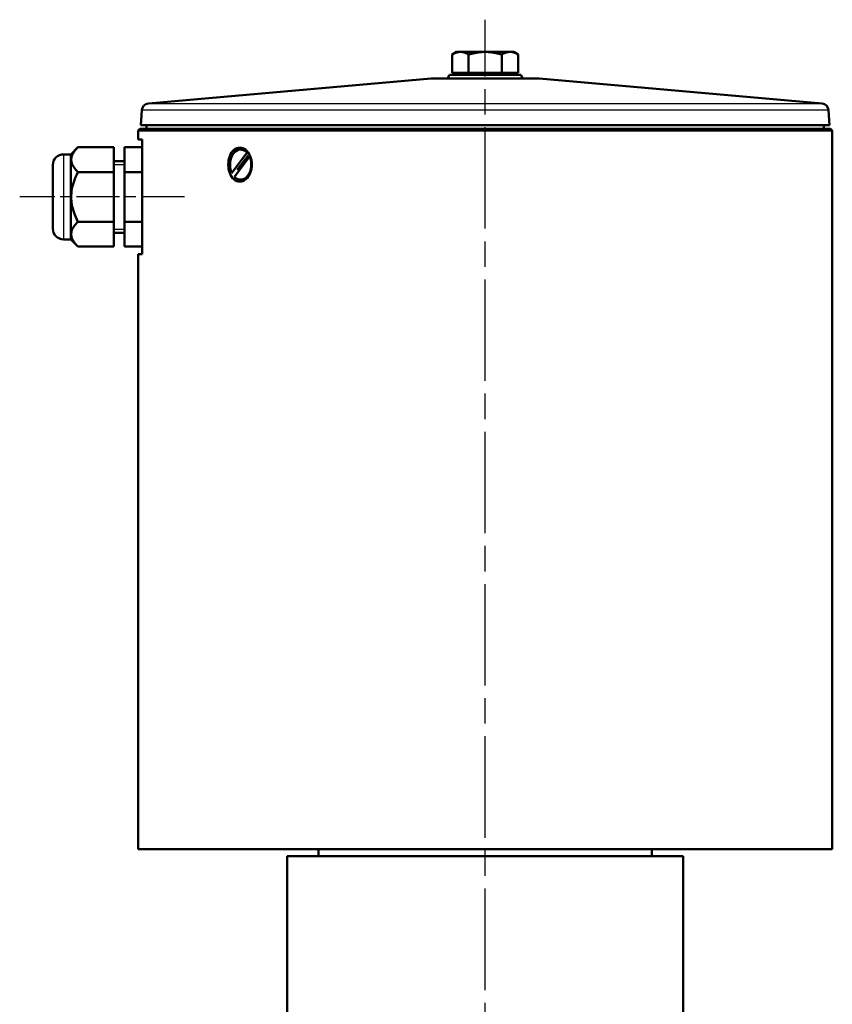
# Model space of a CAD drawing. Header units: millimetres. Extents: x 112 to 921, y 308 to 1230.
# Tile 5 of 6: x 239 to 465, y 954 to 1228. Entities that reach past the tile are written whole.
import ezdxf

# ---------------------------------------------------------------- set-up
doc = ezdxf.new("R2010")
doc.units = ezdxf.units.MM
doc.header["$LTSCALE"] = 5
doc.linetypes.add('CHAIN', pattern=[0.3543, 0.2362, -0.0295, 0.0591, -0.0295])
for name, color, linetype, lineweight in [('Gewinde(DIN)', 3, 'Continuous', 25), ('Mittellinie(DIN)', 4, 'CHAIN', 25), ('Sichtbare Kanten(DIN)', 7, 'Continuous', 50), ('Sichtbare tangentiale Kanten(DIN)', 3, 'Continuous', 25)]:
    doc.layers.add(name, color=color, linetype=linetype, lineweight=lineweight)

msp = doc.modelspace()

# ---------------------------------------------------------------- linework, layer by layer
at = {"layer": 'Gewinde(DIN)'}
for p, q in [((267.97, 1187.94), (264.97, 1187.94)), ((264.97, 1169.98), (267.97, 1169.98))]:
    msp.add_line(p, q, dxfattribs=at)
at = {"layer": 'Mittellinie(DIN)', "linetype": 'CHAIN', "ltscale": 23.990969}
msp.add_line((368.62, 660.09), (368.62, 1228.4), dxfattribs=at)
at = {"layer": 'Mittellinie(DIN)', "linetype": 'CHAIN', "ltscale": 10.218196}
msp.add_line((284.71, 1178.96), (238.73, 1178.96), dxfattribs=at)
at = {"layer": 'Sichtbare Kanten(DIN)'}
for p, q in [((360.62, 1219.41), (359.38, 1218.69)), ((359.38, 1213.61), (359.38, 1218.69)), ((361.69, 1219.41), (360.62, 1219.41)), ((368.62, 1219.41), (361.69, 1219.41)), ((364, 1213.61), (364, 1218.69)), ((375.54, 1219.41), (368.62, 1219.41)), ((373.23, 1213.61), (373.23, 1218.69)), ((376.62, 1219.41), (375.54, 1219.41)), ((376.62, 1219.41), (377.85, 1218.69)), ((377.85, 1213.61), (377.85, 1218.69)), ((353.53, 1212), (274.63, 1205.01)), ((353.7, 1212.01), (383.53, 1212.01)), ((358.69, 1213.01), (358.12, 1212.01)), ((358.69, 1213.01), (378.54, 1213.01)), ((364, 1213.61), (359.38, 1213.61)), ((361.3, 1213.61), (361.3, 1213.01)), ((373.23, 1213.61), (364, 1213.61)), ((377.85, 1213.61), (373.23, 1213.61)), ((375.93, 1213.61), (375.93, 1213.01)), ((378.54, 1213.01), (379.12, 1212.01)), ((383.7, 1212), (462.6, 1205.01)), ((272.81, 1203.16), (272.52, 1199.01)), ((464.42, 1203.16), (464.71, 1199.01)), ((272.52, 1199.01), (464.71, 1199.01)), ((273.52, 1198.94), (272.52, 1199.01)), ((273.52, 1198.94), (463.72, 1198.94)), ((274.12, 1198.94), (274.12, 1197.96)), ((463.12, 1198.94), (463.12, 1197.96)), ((463.72, 1198.94), (464.71, 1199.01)), ((272.27, 1197.96), (271.77, 1197.46)), ((465.47, 1197.46), (271.77, 1197.46)), ((271.77, 1194.96), (271.77, 1197.46)), ((272.27, 1197.96), (464.97, 1197.96)), ((464.97, 1197.96), (465.47, 1197.46)), ((465.47, 996.96), (465.47, 1197.46)), ((252.97, 1190.81), (254.97, 1192.81)), ((264.97, 1192.81), (254.97, 1192.81)), ((264.97, 1185.88), (264.97, 1192.81)), ((272.93, 1192.81), (267.97, 1192.81)), ((267.97, 1192.81), (267.97, 1185.88)), ((272.93, 1194.96), (271.77, 1194.96)), ((272.93, 1194.96), (272.93, 1162.96)), ((252.97, 1190.81), (250.97, 1190.81)), ((252.97, 1190.81), (252.97, 1167.1)), ((297.9, 1185.68), (302.16, 1191.33)), ((302.89, 1190.23), (298.63, 1184.58)), ((302.49, 1190.55), (299.41, 1186.47)), ((300.39, 1192.16), (300.52, 1192.16)), ((302.16, 1191.33), (302.29, 1191.33)), ((303.02, 1190.23), (302.89, 1190.23)), ((247.97, 1170.1), (247.97, 1187.81)), ((267.97, 1188.96), (264.97, 1188.96)), ((264.97, 1185.88), (254.97, 1185.88)), ((264.97, 1172.03), (264.97, 1185.88)), ((272.93, 1185.88), (267.97, 1185.88)), ((267.97, 1185.88), (267.97, 1172.03)), ((298.03, 1185.68), (297.9, 1185.68)), ((300.39, 1183.76), (300.52, 1183.76)), ((264.97, 1172.03), (254.97, 1172.03)), ((264.97, 1165.1), (264.97, 1172.03)), ((272.93, 1172.03), (267.97, 1172.03)), ((267.97, 1172.03), (267.97, 1165.1)), ((267.97, 1168.96), (264.97, 1168.96)), ((252.97, 1167.1), (250.97, 1167.1)), ((252.97, 1167.1), (254.97, 1165.1)), ((264.97, 1165.1), (254.97, 1165.1)), ((272.93, 1165.1), (267.97, 1165.1)), ((271.77, 1162.96), (272.93, 1162.96)), ((271.77, 996.96), (271.77, 1162.96)), ((271.77, 996.96), (465.47, 996.96)), ((423.87, 994.96), (313.37, 994.96)), ((313.37, 945.46), (313.37, 994.96)), ((322.12, 994.96), (322.12, 996.96)), ((415.12, 994.96), (415.12, 996.96)), ((423.87, 945.46), (423.87, 994.96))]:
    msp.add_line(p, q, dxfattribs=at)
at = {"layer": 'Sichtbare Kanten(DIN)', "flags": 128}
for points in [[(361.69, 1219.41), (361.6, 1219.4), (361.5, 1219.4), (361.41, 1219.4), (361.32, 1219.39), (361.23, 1219.38), (361.13, 1219.36), (361.04, 1219.35), (360.95, 1219.33), (360.86, 1219.31), (360.76, 1219.28), (360.67, 1219.26), (360.58, 1219.23), (360.48, 1219.2), (360.39, 1219.17), (360.29, 1219.13), (360.19, 1219.09), (360.09, 1219.05), (360, 1219.01), (359.9, 1218.96), (359.8, 1218.92), (359.69, 1218.86), (359.59, 1218.81), (359.48, 1218.75), (359.38, 1218.69)], [(364, 1218.69), (363.89, 1218.75), (363.79, 1218.81), (363.68, 1218.86), (363.58, 1218.92), (363.48, 1218.96), (363.38, 1219.01), (363.28, 1219.05), (363.18, 1219.09), (363.09, 1219.13), (362.99, 1219.17), (362.9, 1219.2), (362.8, 1219.23), (362.71, 1219.26), (362.61, 1219.28), (362.52, 1219.31), (362.43, 1219.33), (362.33, 1219.35), (362.24, 1219.36), (362.15, 1219.38), (362.06, 1219.39), (361.96, 1219.4), (361.87, 1219.4), (361.78, 1219.4), (361.69, 1219.41)], [(368.62, 1219.41), (368.43, 1219.4), (368.25, 1219.4), (368.06, 1219.4), (367.88, 1219.39), (367.69, 1219.38), (367.51, 1219.36), (367.32, 1219.35), (367.14, 1219.33), (366.95, 1219.31), (366.77, 1219.28), (366.58, 1219.26), (366.39, 1219.23), (366.2, 1219.2), (366.01, 1219.17), (365.82, 1219.13), (365.62, 1219.09), (365.43, 1219.05), (365.23, 1219.01), (365.03, 1218.96), (364.83, 1218.92), (364.63, 1218.86), (364.42, 1218.81), (364.21, 1218.75), (364, 1218.69)], [(373.23, 1218.69), (373.02, 1218.75), (372.81, 1218.81), (372.61, 1218.86), (372.4, 1218.92), (372.2, 1218.96), (372, 1219.01), (371.8, 1219.05), (371.61, 1219.09), (371.41, 1219.13), (371.22, 1219.17), (371.03, 1219.2), (370.84, 1219.23), (370.65, 1219.26), (370.47, 1219.28), (370.28, 1219.31), (370.09, 1219.33), (369.91, 1219.35), (369.72, 1219.36), (369.54, 1219.38), (369.35, 1219.39), (369.17, 1219.4), (368.99, 1219.4), (368.8, 1219.4), (368.62, 1219.41)], [(375.54, 1219.41), (375.45, 1219.4), (375.36, 1219.4), (375.27, 1219.4), (375.17, 1219.39), (375.08, 1219.38), (374.99, 1219.36), (374.9, 1219.35), (374.81, 1219.33), (374.71, 1219.31), (374.62, 1219.28), (374.53, 1219.26), (374.43, 1219.23), (374.34, 1219.2), (374.24, 1219.17), (374.15, 1219.13), (374.05, 1219.09), (373.95, 1219.05), (373.85, 1219.01), (373.75, 1218.96), (373.65, 1218.92), (373.55, 1218.86), (373.45, 1218.81), (373.34, 1218.75), (373.23, 1218.69)], [(377.85, 1218.69), (377.75, 1218.75), (377.64, 1218.81), (377.54, 1218.86), (377.44, 1218.92), (377.34, 1218.96), (377.24, 1219.01), (377.14, 1219.05), (377.04, 1219.09), (376.94, 1219.13), (376.85, 1219.17), (376.75, 1219.2), (376.66, 1219.23), (376.56, 1219.26), (376.47, 1219.28), (376.38, 1219.31), (376.28, 1219.33), (376.19, 1219.35), (376.1, 1219.36), (376.01, 1219.38), (375.91, 1219.39), (375.82, 1219.4), (375.73, 1219.4), (375.64, 1219.4), (375.54, 1219.41)], [(254.97, 1192.81), (254.65, 1192.49), (254.37, 1192.17), (254.12, 1191.86), (253.9, 1191.56), (253.71, 1191.27), (253.55, 1190.99), (253.41, 1190.71), (253.3, 1190.43), (253.22, 1190.16), (253.16, 1189.89), (253.12, 1189.62), (253.11, 1189.35), (253.12, 1189.08), (253.16, 1188.81), (253.22, 1188.54), (253.3, 1188.27), (253.41, 1187.99), (253.55, 1187.71), (253.71, 1187.43), (253.9, 1187.13), (254.12, 1186.84), (254.37, 1186.53), (254.65, 1186.21), (254.97, 1185.88)], [(300.13, 1183.21), (299.71, 1183.25), (299.29, 1183.37), (298.88, 1183.57), (298.49, 1183.86), (298.15, 1184.21), (297.84, 1184.61), (297.58, 1185.07), (297.35, 1185.59), (297.17, 1186.15), (297.03, 1186.75), (296.96, 1187.36), (296.93, 1187.96), (296.96, 1188.56), (297.03, 1189.16), (297.17, 1189.76), (297.35, 1190.32), (297.58, 1190.84), (297.84, 1191.3), (298.15, 1191.7), (298.49, 1192.05), (298.88, 1192.34), (299.29, 1192.54), (299.71, 1192.67), (300.13, 1192.71)], [(300.13, 1192.71), (300.56, 1192.67), (300.99, 1192.54), (301.41, 1192.34), (301.81, 1192.05), (302.18, 1191.7), (302.5, 1191.3), (302.79, 1190.84), (303.04, 1190.32), (303.23, 1189.76), (303.38, 1189.16), (303.46, 1188.56), (303.49, 1187.96), (303.46, 1187.36), (303.38, 1186.75), (303.23, 1186.15), (303.04, 1185.59), (302.79, 1185.07), (302.5, 1184.61), (302.18, 1184.21), (301.81, 1183.86), (301.41, 1183.57), (300.99, 1183.37), (300.56, 1183.25), (300.13, 1183.21)], [(254.97, 1185.88), (254.65, 1185.23), (254.37, 1184.6), (254.12, 1183.98), (253.9, 1183.38), (253.71, 1182.8), (253.55, 1182.23), (253.41, 1181.67), (253.3, 1181.12), (253.22, 1180.57), (253.16, 1180.03), (253.12, 1179.49), (253.11, 1178.96), (253.12, 1178.42), (253.16, 1177.88), (253.22, 1177.34), (253.3, 1176.8), (253.41, 1176.24), (253.55, 1175.68), (253.71, 1175.11), (253.9, 1174.53), (254.12, 1173.93), (254.37, 1173.32), (254.65, 1172.68), (254.97, 1172.03)], [(254.97, 1172.03), (254.65, 1171.7), (254.37, 1171.38), (254.12, 1171.08), (253.9, 1170.78), (253.71, 1170.49), (253.55, 1170.2), (253.41, 1169.92), (253.3, 1169.64), (253.22, 1169.37), (253.16, 1169.1), (253.12, 1168.83), (253.11, 1168.56), (253.12, 1168.3), (253.16, 1168.03), (253.22, 1167.76), (253.3, 1167.48), (253.41, 1167.21), (253.55, 1166.93), (253.71, 1166.64), (253.9, 1166.35), (254.12, 1166.05), (254.37, 1165.74), (254.65, 1165.43), (254.97, 1165.1)]]:
    msp.add_lwpolyline(points, dxfattribs=at)
at = {"layer": 'Sichtbare Kanten(DIN)'}
for centre, radius, start, end in [((353.7, 1210.01), 2, 90, 95.0632), ((383.53, 1210.01), 2, 84.9368, 90), ((274.8, 1203.02), 2, 95.0632, 176), ((462.43, 1203.02), 2, 4, 84.9368), ((250.97, 1187.81), 3, 90, 180), ((250.97, 1170.1), 3, 180, 270)]:
    msp.add_arc(centre, radius, start, end, dxfattribs=at)
for major_axis in [(0, 4.2), (0, -4.2)]:
    msp.add_ellipse((300.39, 1187.96), major_axis=major_axis, ratio=0.707107, start_param=5.646224, end_param=8.426328, dxfattribs=at)
at = {"layer": 'Sichtbare tangentiale Kanten(DIN)'}
for p, q in [((383.7, 1212), (353.53, 1212)), ((274.63, 1205.01), (462.6, 1205.01)), ((464.42, 1203.16), (272.81, 1203.16)), ((250.97, 1190.81), (250.97, 1167.1))]:
    msp.add_line(p, q, dxfattribs=at)

doc.saveas('drawing.dxf')
